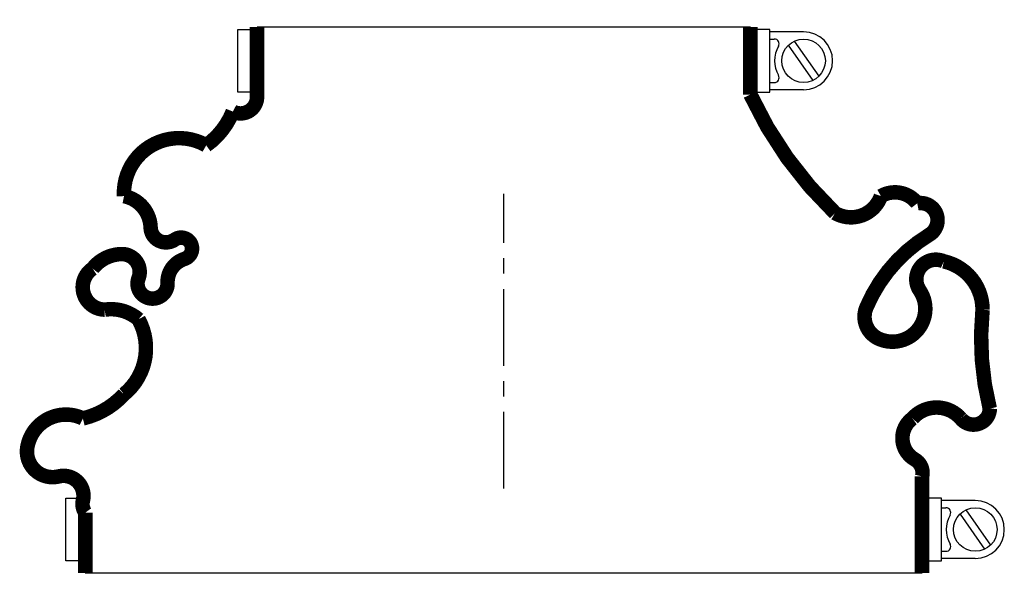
# Model space of a CAD drawing. Header units: millimetres. Extents: x -100 to 104, y -19 to 97.
import ezdxf

# ---------------------------------------------------------------- set-up
doc = ezdxf.new("R2010")
doc.units = ezdxf.units.MM
doc.header["$LTSCALE"] = 0.5
doc.header["$MEASUREMENT"] = 0
doc.linetypes.add('CENTER', pattern=[50.8, 31.75, -6.35, 6.35, -6.35])
doc.layers.get('0').update_dxf_attribs({"linetype": 'CONTINUOUS'})
doc.layers.add('Center', color=1, linetype='CENTER')

msp = doc.modelspace()

# ---------------------------------------------------------------- linework, layer by layer
for p, q in [((-55, 82), (-55, 95)), ((-55, 95), (-52.5, 95)), ((-51, 95.5), (51, 95.5)), ((55, 95), (52.5, 95)), ((55, 82), (55, 95)), ((62, 94.5), (55, 94.5)), ((55, 93), (55.94, 93)), ((58.84, 91.7), (63.93, 84.44)), ((60.07, 92.56), (65.16, 85.3)), ((55, 84), (55.94, 84)), ((-52.5, 82), (-55, 82)), ((52.5, 82), (55, 82)), ((62, 82.5), (55, 82.5)), ((-90.5, -15), (-90.5, -2)), ((-90.5, -2), (-88, -2)), ((90.5, -2), (88, -2)), ((90.5, -15), (90.5, -2)), ((97.5, -2.5), (90.5, -2.5)), ((90.5, -4), (91.44, -4)), ((94.34, -5.3), (99.43, -12.56)), ((95.57, -4.44), (100.66, -11.7)), ((90.5, -13), (91.44, -13)), ((-88, -15), (-90.5, -15)), ((88, -15), (90.5, -15)), ((97.5, -14.5), (90.5, -14.5)), ((86.5, -17.5), (-86.5, -17.5))]:
    msp.add_line(p, q)
at = {"const_width": 3, "flags": 128}
for points in [[(-51, 95.5), (-51, 81, -0.56619), (-56, 78, -0.144627), (-61.5, 71, 0.592964), (-78.5, 60.5, -0.349852), (-73, 54, 0.598056), (-68, 51.5, -1.163294), (-66, 47.5, 0.335337), (-69.5, 42.5, -1.224957), (-75.5, 43.5, 0.531721), (-79, 48.5, 0.226938), (-85, 45.5, 0.730034), (-82.5, 37, -0.219784), (-75.5, 35, -0.36299), (-78.5, 19.5, -0.152372), (-87, 14.5, 0.500401), (-98.5, 8.5, 0.538118), (-92, 2.5, -0.564179), (-87, -2.5, 0.223265), (-86.5, -5), (-86.5, -17.5)], [(51, 95.5), (51, 81.5, 0.093918), (68.5, 57, 0.471448), (78, 60.5, -0.377105), (85.5, 59, -0.835937), (88, 52.5, 0.15691), (75, 37.5, 0.405212), (77.5, 31, 0.760159), (86, 41, -0.75249), (91, 47, -0.352045), (99, 37, 0.086871), (100.5, 16.5, -0.704922), (94.5, 14.5, 0.450364), (84.5, 14.5, 0.542617), (85, 6, -0.335934), (86.5, 2.5), (86.5, -17.5)]]:
    msp.add_lwpolyline(points, format="xyb", dxfattribs=at)
for centre in [(62, 88.5), (97.5, -8.5)]:
    msp.add_circle(centre, 4.5)
for centre, radius, start, end in [((62, 88.5), 6, 270, 90), ((55.94, 92), 1, 330, 90), ((62, 88.5), 6, 150, 210), ((55.94, 85), 1, 270, 30), ((91.44, -5), 1, 330, 90), ((97.5, -8.5), 6, 270, 90), ((97.5, -8.5), 6, 150, 210), ((91.44, -12), 1, 270, 30)]:
    msp.add_arc(centre, radius, start, end)
at = {"layer": 'Center'}
msp.add_line((0, 0), (0, 61), dxfattribs=at)

doc.saveas('drawing.dxf')
